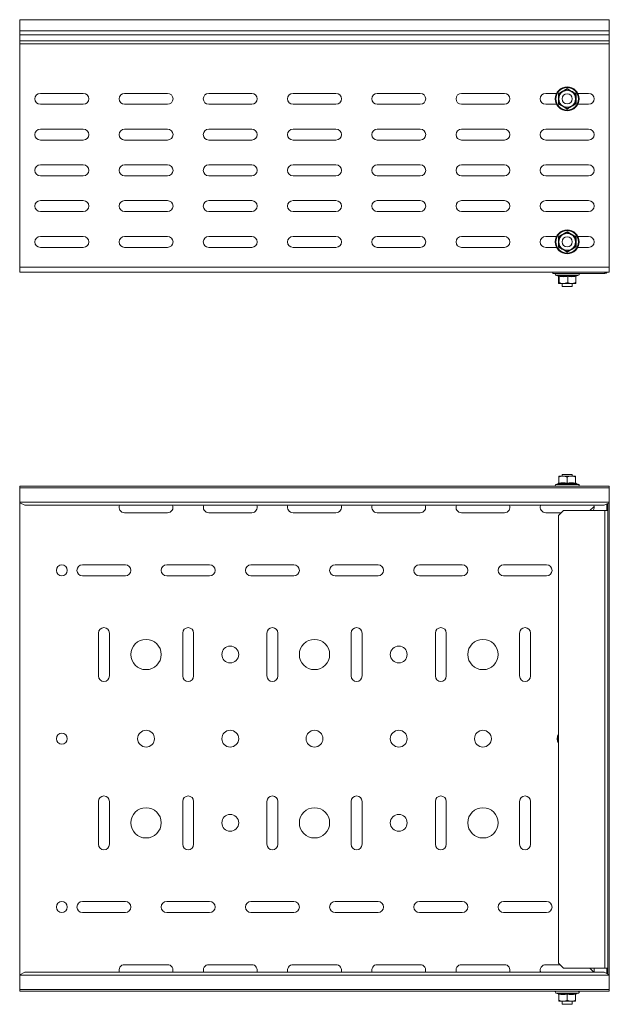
# Model space of a CAD drawing. Header units: millimetres. Extents: x -222 to 2166, y -665 to -42.
# Tile 8 of 8: x 1816 to 2166, y -627 to -42. Entities that reach past the tile are written whole.
import ezdxf

# ---------------------------------------------------------------- set-up
doc = ezdxf.new("R2010")
doc.units = ezdxf.units.MM

msp = doc.modelspace()

# ---------------------------------------------------------------- linework, layer by layer
at = {"color": 7, "linetype": 'Continuous', "lineweight": 15}
for p, q in [((2165.58, -41.9), (1815.58, -41.9)), ((1815.58, -48.52), (1815.58, -41.9)), ((2165.58, -48.52), (2165.58, -41.9)), ((1815.58, -50.9), (1815.58, -48.52)), ((1815.58, -54.48), (1815.58, -50.9)), ((2165.58, -50.9), (2165.58, -48.52)), ((2165.58, -54.48), (2165.58, -50.9)), ((1815.58, -56.21), (1815.58, -54.48)), ((1815.58, -188.9), (1815.58, -56.21)), ((2165.58, -56.21), (2165.58, -54.48)), ((2165.58, -188.9), (2165.58, -56.21)), ((1827.83, -85.65), (1853.33, -85.65)), ((1877.83, -85.65), (1903.33, -85.65)), ((1927.83, -85.65), (1953.33, -85.65)), ((1977.83, -85.65), (2003.33, -85.65)), ((2027.83, -85.65), (2053.33, -85.65)), ((2077.83, -85.65), (2103.33, -85.65)), ((2127.83, -85.65), (2134.27, -85.65)), ((2146.89, -85.65), (2153.33, -85.65)), ((1853.33, -92.15), (1827.83, -92.15)), ((1903.33, -92.15), (1877.83, -92.15)), ((1953.33, -92.15), (1927.83, -92.15)), ((2003.33, -92.15), (1977.83, -92.15)), ((2053.33, -92.15), (2027.83, -92.15)), ((2103.33, -92.15), (2077.83, -92.15)), ((2134.27, -92.15), (2127.83, -92.15)), ((2153.33, -92.15), (2146.89, -92.15)), ((1827.83, -106.9), (1853.33, -106.9)), ((1877.83, -106.9), (1903.33, -106.9)), ((1927.83, -106.9), (1953.33, -106.9)), ((1977.83, -106.9), (2003.33, -106.9)), ((2027.83, -106.9), (2053.33, -106.9)), ((2077.83, -106.9), (2103.33, -106.9)), ((2127.83, -106.9), (2153.33, -106.9)), ((1853.33, -113.4), (1827.83, -113.4)), ((1903.33, -113.4), (1877.83, -113.4)), ((1953.33, -113.4), (1927.83, -113.4)), ((2003.33, -113.4), (1977.83, -113.4)), ((2053.33, -113.4), (2027.83, -113.4)), ((2103.33, -113.4), (2077.83, -113.4)), ((2153.33, -113.4), (2127.83, -113.4)), ((1827.83, -128.15), (1853.33, -128.15)), ((1877.83, -128.15), (1903.33, -128.15)), ((1927.83, -128.15), (1953.33, -128.15)), ((1977.83, -128.15), (2003.33, -128.15)), ((2027.83, -128.15), (2053.33, -128.15)), ((2077.83, -128.15), (2103.33, -128.15)), ((2127.83, -128.15), (2153.33, -128.15)), ((1853.33, -134.65), (1827.83, -134.65)), ((1903.33, -134.65), (1877.83, -134.65)), ((1953.33, -134.65), (1927.83, -134.65)), ((2003.33, -134.65), (1977.83, -134.65)), ((2053.33, -134.65), (2027.83, -134.65)), ((2103.33, -134.65), (2077.83, -134.65)), ((2153.33, -134.65), (2127.83, -134.65)), ((1827.83, -149.4), (1853.33, -149.4)), ((1877.83, -149.4), (1903.33, -149.4)), ((1927.83, -149.4), (1953.33, -149.4)), ((1977.83, -149.4), (2003.33, -149.4)), ((2027.83, -149.4), (2053.33, -149.4)), ((2077.83, -149.4), (2103.33, -149.4)), ((2127.83, -149.4), (2153.33, -149.4)), ((1853.33, -155.9), (1827.83, -155.9)), ((1903.33, -155.9), (1877.83, -155.9)), ((1953.33, -155.9), (1927.83, -155.9)), ((2003.33, -155.9), (1977.83, -155.9)), ((2053.33, -155.9), (2027.83, -155.9)), ((2103.33, -155.9), (2077.83, -155.9)), ((2153.33, -155.9), (2127.83, -155.9)), ((1827.83, -170.65), (1853.33, -170.65)), ((1877.83, -170.65), (1903.33, -170.65)), ((1927.83, -170.65), (1953.33, -170.65)), ((1977.83, -170.65), (2003.33, -170.65)), ((2027.83, -170.65), (2053.33, -170.65)), ((2077.83, -170.65), (2103.33, -170.65)), ((2127.83, -170.65), (2134.27, -170.65)), ((2146.89, -170.65), (2153.33, -170.65)), ((1853.33, -177.15), (1827.83, -177.15)), ((1903.33, -177.15), (1877.83, -177.15)), ((1953.33, -177.15), (1927.83, -177.15)), ((2003.33, -177.15), (1977.83, -177.15)), ((2053.33, -177.15), (2027.83, -177.15)), ((2103.33, -177.15), (2077.83, -177.15)), ((2134.27, -177.15), (2127.83, -177.15)), ((2153.33, -177.15), (2146.89, -177.15)), ((1815.58, -191.9), (1815.58, -188.9)), ((2165.58, -191.9), (1815.58, -191.9)), ((2131.97, -191.9), (2131.97, -192.6)), ((2131.97, -192.6), (2163.02, -192.6)), ((2163.02, -191.9), (2163.02, -192.6)), ((2164.22, -192.1), (2164.02, -191.9)), ((2165.58, -191.9), (2165.58, -188.9)), ((2133.85, -193.7), (2135.31, -194.23)), ((2135.42, -194.32), (2135.42, -198)), ((2138.34, -198.6), (2135.59, -198.6)), ((2135.76, -194.32), (2135.76, -198)), ((2137.58, -198.6), (2137.58, -200.4)), ((2138.34, -198.6), (2143.33, -198.6)), ((2140.92, -194.32), (2140.92, -198)), ((2143.33, -198.6), (2145.57, -198.6)), ((2143.58, -200.4), (2143.58, -198.6)), ((2145.74, -194.32), (2145.74, -198)), ((2145.85, -194.23), (2147.31, -193.7)), ((2137.58, -200.4), (2142.13, -200.4)), ((2142.13, -200.4), (2143.58, -200.4)), ((2135.58, -313.03), (2138.08, -313.03)), ((2135.58, -317.31), (2135.58, -313.63)), ((2137.58, -312.04), (2137.58, -313.03)), ((2143.58, -312.04), (2137.58, -312.04)), ((2143.08, -313.03), (2138.08, -313.03)), ((2140.58, -317.31), (2140.58, -313.63)), ((2145.58, -313.03), (2143.08, -313.03)), ((2143.58, -313.03), (2143.58, -312.04)), ((2145.58, -317.31), (2145.58, -313.63)), ((2165.58, -319.03), (1815.58, -319.03)), ((1815.58, -320.03), (1815.58, -319.03)), ((2165.58, -320.03), (1815.58, -320.03)), ((1815.58, -328.5), (1815.58, -320.03)), ((2135.33, -317.39), (2133.85, -317.93)), ((2135.34, -317.43), (2135.34, -317.42)), ((2145.82, -317.43), (2145.82, -317.42)), ((2147.31, -317.93), (2145.83, -317.39)), ((2165.58, -320.03), (2165.58, -319.03)), ((2165.58, -328.5), (2165.58, -320.03)), ((1815.58, -328.83), (1815.58, -328.5)), ((1815.58, -328.83), (1818.58, -330.24)), ((1815.58, -328.83), (1815.58, -609.23)), ((2162.58, -330.24), (1818.58, -330.24)), ((2156.54, -331.02), (2154.08, -333.48)), ((2162.58, -330.24), (2165.58, -328.83)), ((2164.02, -333.48), (2164.02, -329.56)), ((2164.72, -333.48), (2164.72, -329.23)), ((2165.58, -328.83), (2165.58, -328.5)), ((2165.58, -328.83), (2165.58, -609.23)), ((1877.83, -334.78), (1903.33, -334.78)), ((1927.83, -334.78), (1953.33, -334.78)), ((1977.83, -334.78), (2003.33, -334.78)), ((2027.83, -334.78), (2053.33, -334.78)), ((2077.83, -334.78), (2103.33, -334.78)), ((2127.83, -334.78), (2137.03, -334.78)), ((2138.33, -333.48), (2135.33, -336.48)), ((2135.33, -602.39), (2135.33, -336.48)), ((2138.33, -333.48), (2163.02, -333.48)), ((2163.02, -333.48), (2164.72, -333.48)), ((2164.72, -333.48), (2164.72, -605.39)), ((1878.33, -365.78), (1852.83, -365.78)), ((1928.33, -365.78), (1902.83, -365.78)), ((1978.33, -365.78), (1952.83, -365.78)), ((2028.33, -365.78), (2002.83, -365.78)), ((2078.33, -365.78), (2052.83, -365.78)), ((2128.33, -365.78), (2102.83, -365.78)), ((1852.83, -372.28), (1878.33, -372.28)), ((1902.83, -372.28), (1928.33, -372.28)), ((1952.83, -372.28), (1978.33, -372.28)), ((2002.83, -372.28), (2028.33, -372.28)), ((2052.83, -372.28), (2078.33, -372.28)), ((2102.83, -372.28), (2128.33, -372.28)), ((1862.33, -406.28), (1862.33, -431.78)), ((1868.83, -431.78), (1868.83, -406.28)), ((1912.33, -406.28), (1912.33, -431.78)), ((1918.83, -431.78), (1918.83, -406.28)), ((1962.33, -406.28), (1962.33, -431.78)), ((1968.83, -431.78), (1968.83, -406.28)), ((2012.33, -406.28), (2012.33, -431.78)), ((2018.83, -431.78), (2018.83, -406.28)), ((2062.33, -406.28), (2062.33, -431.78)), ((2068.83, -431.78), (2068.83, -406.28)), ((2112.33, -406.28), (2112.33, -431.78)), ((2118.83, -431.78), (2118.83, -406.28)), ((1862.33, -506.28), (1862.33, -531.78)), ((1868.83, -531.78), (1868.83, -506.28)), ((1912.33, -506.28), (1912.33, -531.78)), ((1918.83, -531.78), (1918.83, -506.28)), ((1962.33, -506.28), (1962.33, -531.78)), ((1968.83, -531.78), (1968.83, -506.28)), ((2012.33, -506.28), (2012.33, -531.78)), ((2018.83, -531.78), (2018.83, -506.28)), ((2062.33, -506.28), (2062.33, -531.78)), ((2068.83, -531.78), (2068.83, -506.28)), ((2112.33, -506.28), (2112.33, -531.78)), ((2118.83, -531.78), (2118.83, -506.28)), ((1878.33, -565.78), (1852.83, -565.78)), ((1928.33, -565.78), (1902.83, -565.78)), ((1978.33, -565.78), (1952.83, -565.78)), ((2028.33, -565.78), (2002.83, -565.78)), ((2078.33, -565.78), (2052.83, -565.78)), ((2128.33, -565.78), (2102.83, -565.78)), ((1852.83, -572.28), (1878.33, -572.28)), ((1902.83, -572.28), (1928.33, -572.28)), ((1952.83, -572.28), (1978.33, -572.28)), ((2002.83, -572.28), (2028.33, -572.28)), ((2052.83, -572.28), (2078.33, -572.28)), ((2102.83, -572.28), (2128.33, -572.28)), ((2135.33, -602.39), (2138.33, -605.39)), ((1818.58, -607.82), (1815.58, -609.23)), ((2162.58, -607.82), (1818.58, -607.82)), ((1903.33, -603.28), (1877.83, -603.28)), ((1953.33, -603.28), (1927.83, -603.28)), ((2003.33, -603.28), (1977.83, -603.28)), ((2053.33, -603.28), (2027.83, -603.28)), ((2103.33, -603.28), (2077.83, -603.28)), ((2136.22, -603.28), (2127.83, -603.28)), ((2163.02, -605.39), (2138.33, -605.39)), ((2154.08, -605.39), (2156.37, -607.68)), ((2165.58, -609.23), (2162.58, -607.82)), ((2164.72, -605.39), (2163.02, -605.39)), ((2164.02, -608.5), (2164.02, -605.39)), ((2164.72, -608.82), (2164.72, -605.39)), ((1815.58, -609.56), (1815.58, -609.23)), ((1815.58, -618.03), (1815.58, -609.56)), ((2165.58, -609.56), (2165.58, -609.23)), ((2165.58, -618.03), (2165.58, -609.56)), ((1815.58, -618.03), (2165.58, -618.03)), ((1815.58, -619.03), (1815.58, -618.03)), ((2165.58, -619.03), (1815.58, -619.03)), ((2165.58, -619.03), (2165.58, -618.03)), ((2133.85, -620.13), (2135.33, -620.67)), ((2135.34, -620.63), (2135.34, -620.64)), ((2135.58, -620.75), (2135.58, -624.43)), ((2135.58, -625.03), (2138.08, -625.03)), ((2137.58, -625.03), (2137.58, -626.83)), ((2138.08, -625.03), (2143.08, -625.03)), ((2140.58, -620.75), (2140.58, -624.43)), ((2145.58, -625.03), (2143.08, -625.03)), ((2143.58, -626.83), (2143.58, -625.03)), ((2145.58, -620.75), (2145.58, -624.43)), ((2145.82, -620.63), (2145.82, -620.64)), ((2145.83, -620.67), (2147.31, -620.13)), ((2137.58, -626.83), (2143.58, -626.83))]:
    msp.add_line(p, q, dxfattribs=at)
at = {"color": 7, "linetype": 'Continuous', "lineweight": 0}
for p, q in [((2165.58, -48.52), (1815.58, -48.52)), ((2165.58, -50.9), (1815.58, -50.9)), ((2165.58, -54.48), (1815.58, -54.48)), ((2165.58, -56.21), (1815.58, -56.21)), ((2165.58, -188.9), (1815.58, -188.9)), ((2137.56, -193.7), (2133.85, -193.7)), ((2147.31, -193.7), (2137.56, -193.7)), ((2133.85, -317.93), (2147.31, -317.93)), ((2165.58, -328.5), (1815.58, -328.5)), ((2163.02, -333.48), (2163.02, -605.39)), ((2165.58, -609.56), (1815.58, -609.56)), ((2147.31, -620.13), (2133.85, -620.13))]:
    msp.add_line(p, q, dxfattribs=at)
at = {"color": 7, "linetype": 'Continuous', "lineweight": 15, "flags": 128}
msp.add_lwpolyline([(2164.22, -192.1), (2164.33, -191.98), (2164.39, -191.9)], dxfattribs=at)
at = {"color": 7, "linetype": 'Continuous', "lineweight": 15}
for centre, radius in [((2140.58, -88.9), 7.1), ((2140.58, -88.9), 3), ((2140.58, -173.9), 7.1), ((2140.58, -173.9), 3), ((1840.58, -369.03), 3.25), ((1890.58, -419.03), 9), ((1940.58, -419.03), 5), ((1990.58, -419.03), 9), ((2040.58, -419.03), 5), ((2090.58, -419.03), 9), ((1840.58, -469.03), 3.25), ((1890.58, -469.03), 5), ((1940.58, -469.03), 5), ((1990.58, -469.03), 5), ((2040.58, -469.03), 5), ((2090.58, -469.03), 5), ((1890.58, -519.03), 9), ((1940.58, -519.03), 5), ((1990.58, -519.03), 9), ((2040.58, -519.03), 5), ((2090.58, -519.03), 9), ((1840.58, -569.03), 3.25)]:
    msp.add_circle(centre, radius, dxfattribs=at)
at = {"color": 7, "linetype": 'Continuous', "lineweight": 0}
for centre in [(2140.58, -88.9), (2140.58, -173.9)]:
    msp.add_circle(centre, 6.73, dxfattribs=at)
at = {"color": 7, "linetype": 'Continuous', "lineweight": 15}
for centre, radius, start, end in [((1827.83, -88.9), 3.25, 90, 270), ((1853.33, -88.9), 3.25, 270, 90), ((1877.83, -88.9), 3.25, 90, 270), ((1903.33, -88.9), 3.25, 270, 90), ((1927.83, -88.9), 3.25, 90, 270), ((1953.33, -88.9), 3.25, 270, 90), ((1977.83, -88.9), 3.25, 90, 270), ((2003.33, -88.9), 3.25, 270, 90), ((2027.83, -88.9), 3.25, 90, 270), ((2053.33, -88.9), 3.25, 270, 90), ((2077.83, -88.9), 3.25, 90, 270), ((2103.33, -88.9), 3.25, 270, 90), ((2127.83, -88.9), 3.25, 90, 270), ((2140.58, -88.9), 5, 120, 180), ((2140.58, -88.9), 5, 60, 120), ((2140.58, -88.9), 5, 0, 60), ((2153.33, -88.9), 3.25, 270, 90), ((2140.58, -88.9), 5, 180, 240), ((2140.58, -88.9), 5, 240, 300), ((2140.58, -88.9), 5, 300, 0), ((1827.83, -110.15), 3.25, 90, 270), ((1853.33, -110.15), 3.25, 270, 90), ((1877.83, -110.15), 3.25, 90, 270), ((1903.33, -110.15), 3.25, 270, 90), ((1927.83, -110.15), 3.25, 90, 270), ((1953.33, -110.15), 3.25, 270, 90), ((1977.83, -110.15), 3.25, 90, 270), ((2003.33, -110.15), 3.25, 270, 90), ((2027.83, -110.15), 3.25, 90, 270), ((2053.33, -110.15), 3.25, 270, 90), ((2077.83, -110.15), 3.25, 90, 270), ((2103.33, -110.15), 3.25, 270, 90), ((2127.83, -110.15), 3.25, 90, 270), ((2153.33, -110.15), 3.25, 270, 90), ((1827.83, -131.4), 3.25, 90, 270), ((1853.33, -131.4), 3.25, 270, 90), ((1877.83, -131.4), 3.25, 90, 270), ((1903.33, -131.4), 3.25, 270, 90), ((1927.83, -131.4), 3.25, 90, 270), ((1953.33, -131.4), 3.25, 270, 90), ((1977.83, -131.4), 3.25, 90, 270), ((2003.33, -131.4), 3.25, 270, 90), ((2027.83, -131.4), 3.25, 90, 270), ((2053.33, -131.4), 3.25, 270, 90), ((2077.83, -131.4), 3.25, 90, 270), ((2103.33, -131.4), 3.25, 270, 90), ((2127.83, -131.4), 3.25, 90, 270), ((2153.33, -131.4), 3.25, 270, 90), ((1827.83, -152.65), 3.25, 90, 270), ((1853.33, -152.65), 3.25, 270, 90), ((1877.83, -152.65), 3.25, 90, 270), ((1903.33, -152.65), 3.25, 270, 90), ((1927.83, -152.65), 3.25, 90, 270), ((1953.33, -152.65), 3.25, 270, 90), ((1977.83, -152.65), 3.25, 90, 270), ((2003.33, -152.65), 3.25, 270, 90), ((2027.83, -152.65), 3.25, 90, 270), ((2053.33, -152.65), 3.25, 270, 90), ((2077.83, -152.65), 3.25, 90, 270), ((2103.33, -152.65), 3.25, 270, 90), ((2127.83, -152.65), 3.25, 90, 270), ((2153.33, -152.65), 3.25, 270, 90), ((2140.58, -173.9), 5, 120, 180), ((2140.58, -173.9), 5, 60, 120), ((2140.58, -173.9), 5, 0, 60), ((1827.83, -173.9), 3.25, 90, 270), ((1853.33, -173.9), 3.25, 270, 90), ((1877.83, -173.9), 3.25, 90, 270), ((1903.33, -173.9), 3.25, 270, 90), ((1927.83, -173.9), 3.25, 90, 270), ((1953.33, -173.9), 3.25, 270, 90), ((1977.83, -173.9), 3.25, 90, 270), ((2003.33, -173.9), 3.25, 270, 90), ((2027.83, -173.9), 3.25, 90, 270), ((2053.33, -173.9), 3.25, 270, 90), ((2077.83, -173.9), 3.25, 90, 270), ((2103.33, -173.9), 3.25, 270, 90), ((2127.83, -173.9), 3.25, 90, 270), ((2140.58, -173.9), 5, 180, 240), ((2140.58, -173.9), 5, 300, 0), ((2153.33, -173.9), 3.25, 270, 90), ((2140.58, -173.9), 5, 240, 300), ((2134.05, -193.17), 0.567, 90, 250), ((2147.11, -193.17), 0.567, 290, 90), ((2134.05, -318.46), 0.567, 110, 270), ((2135.22, -317.05), 0.36, 288.07164, 352.85518), ((2145.94, -317.05), 0.36, 187.17654, 252.33365), ((2147.11, -318.46), 0.567, 270, 70), ((1877.83, -331.53), 3.25, 156.64793, 270), ((1903.33, -331.53), 3.25, 270, 23.35207), ((1927.83, -331.53), 3.25, 156.64793, 270), ((1953.33, -331.53), 3.25, 270, 23.35207), ((1977.83, -331.53), 3.25, 156.64793, 270), ((2003.33, -331.53), 3.25, 270, 23.35207), ((2027.83, -331.53), 3.25, 156.64793, 270), ((2053.33, -331.53), 3.25, 270, 23.35207), ((2077.83, -331.53), 3.25, 156.64793, 270), ((2103.33, -331.53), 3.25, 270, 23.35207), ((2127.83, -331.53), 3.25, 156.64793, 270), ((2153.33, -331.53), 3.25, 323.12377, 23.35207), ((1852.83, -369.03), 3.25, 90, 270), ((1878.33, -369.03), 3.25, 270, 90), ((1902.83, -369.03), 3.25, 90, 270), ((1928.33, -369.03), 3.25, 270, 90), ((1952.83, -369.03), 3.25, 90, 270), ((1978.33, -369.03), 3.25, 270, 90), ((2002.83, -369.03), 3.25, 90, 270), ((2028.33, -369.03), 3.25, 270, 90), ((2052.83, -369.03), 3.25, 90, 270), ((2078.33, -369.03), 3.25, 270, 90), ((2102.83, -369.03), 3.25, 90, 270), ((2128.33, -369.03), 3.25, 270, 90), ((1865.58, -406.28), 3.25, 0, 180), ((1915.58, -406.28), 3.25, 0, 180), ((1965.58, -406.28), 3.25, 0, 180), ((2015.58, -406.28), 3.25, 0, 180), ((2065.58, -406.28), 3.25, 0, 180), ((2115.58, -406.28), 3.25, 0, 180), ((1865.58, -431.78), 3.25, 180, 0), ((1915.58, -431.78), 3.25, 180, 0), ((1965.58, -431.78), 3.25, 180, 0), ((2015.58, -431.78), 3.25, 180, 0), ((2065.58, -431.78), 3.25, 180, 0), ((2115.58, -431.78), 3.25, 180, 0), ((2140.58, -469.03), 6, 151.04498, 208.95502), ((1865.58, -506.28), 3.25, 0, 180), ((1915.58, -506.28), 3.25, 0, 180), ((1965.58, -506.28), 3.25, 0, 180), ((2015.58, -506.28), 3.25, 0, 180), ((2065.58, -506.28), 3.25, 0, 180), ((2115.58, -506.28), 3.25, 0, 180), ((1865.58, -531.78), 3.25, 180, 0), ((1915.58, -531.78), 3.25, 180, 0), ((1965.58, -531.78), 3.25, 180, 0), ((2015.58, -531.78), 3.25, 180, 0), ((2065.58, -531.78), 3.25, 180, 0), ((2115.58, -531.78), 3.25, 180, 0), ((1852.83, -569.03), 3.25, 90, 270), ((1878.33, -569.03), 3.25, 270, 90), ((1902.83, -569.03), 3.25, 90, 270), ((1928.33, -569.03), 3.25, 270, 90), ((1952.83, -569.03), 3.25, 90, 270), ((1978.33, -569.03), 3.25, 270, 90), ((2002.83, -569.03), 3.25, 90, 270), ((2028.33, -569.03), 3.25, 270, 90), ((2052.83, -569.03), 3.25, 90, 270), ((2078.33, -569.03), 3.25, 270, 90), ((2102.83, -569.03), 3.25, 90, 270), ((2128.33, -569.03), 3.25, 270, 90), ((1877.83, -606.53), 3.25, 90, 203.35207), ((1903.33, -606.53), 3.25, 336.64793, 90), ((1927.83, -606.53), 3.25, 90, 203.35207), ((1953.33, -606.53), 3.25, 336.64793, 90), ((1977.83, -606.53), 3.25, 90, 203.35207), ((2003.33, -606.53), 3.25, 336.64793, 90), ((2027.83, -606.53), 3.25, 90, 203.35207), ((2053.33, -606.53), 3.25, 336.64793, 90), ((2077.83, -606.53), 3.25, 90, 203.35207), ((2103.33, -606.53), 3.25, 336.64793, 90), ((2127.83, -606.53), 3.25, 90, 203.35207), ((2153.33, -606.53), 3.25, 336.64793, 20.52896), ((2134.05, -619.6), 0.567, 90, 250), ((2147.11, -619.6), 0.567, 290, 90), ((2135.22, -621.01), 0.36, 7.16904, 72.33042), ((2145.94, -621.01), 0.36, 108.07164, 172.85518)]:
    msp.add_arc(centre, radius, start, end, dxfattribs=at)
at = {"color": 7, "linetype": 'Continuous', "lineweight": 0}
msp.add_arc((2140.58, -469.03), 5.77, 155.45225, 204.54775, dxfattribs=at)
for points, knots in [([(2135.33, -85.87), (2135.53, -85.75), (2136.56, -85.17), (2138.34, -84.15), (2139.87, -83.25), (2140.58, -82.84)], [0, 0, 0, 0, 0.1180838, 0.5922571, 1, 1, 1, 1]), ([(2135.33, -91.93), (2135.33, -91.7), (2135.34, -90.51), (2135.35, -88.47), (2135.33, -86.69), (2135.33, -85.87)], [0, 0, 0, 0, 0.118083, 0.592258, 1, 1, 1, 1]), ([(2140.58, -82.84), (2140.78, -82.96), (2141.8, -83.56), (2143.57, -84.59), (2145.12, -85.46), (2145.83, -85.87)], [0, 0, 0, 0, 0.118083, 0.592257, 1, 1, 1, 1]), ([(2145.83, -85.87), (2145.83, -86.11), (2145.82, -87.29), (2145.81, -89.34), (2145.83, -91.11), (2145.83, -91.93)], [0, 0, 0, 0, 0.118083, 0.592258, 1, 1, 1, 1]), ([(2140.58, -94.97), (2140.38, -94.85), (2139.35, -94.25), (2137.59, -93.21), (2136.04, -92.34), (2135.33, -91.93)], [0, 0, 0, 0, 0.118083, 0.592257, 1, 1, 1, 1]), ([(2145.83, -91.93), (2145.63, -92.05), (2144.59, -92.64), (2142.82, -93.65), (2141.29, -94.55), (2140.58, -94.97)], [0, 0, 0, 0, 0.1180838, 0.5922571, 1, 1, 1, 1]), ([(2135.33, -170.87), (2135.53, -170.75), (2136.56, -170.17), (2138.34, -169.15), (2139.87, -168.25), (2140.58, -167.84)], [0, 0, 0, 0, 0.118084, 0.592257, 1, 1, 1, 1]), ([(2140.58, -167.84), (2140.78, -167.96), (2141.8, -168.56), (2143.57, -169.59), (2145.12, -170.46), (2145.83, -170.87)], [0, 0, 0, 0, 0.118083, 0.592256, 1, 1, 1, 1]), ([(2135.33, -176.93), (2135.33, -176.7), (2135.34, -175.51), (2135.35, -173.47), (2135.33, -171.69), (2135.33, -170.87)], [0, 0, 0, 0, 0.1180832, 0.5922585, 1, 1, 1, 1]), ([(2145.83, -170.87), (2145.83, -171.11), (2145.82, -172.29), (2145.81, -174.34), (2145.83, -176.11), (2145.83, -176.93)], [0, 0, 0, 0, 0.1180832, 0.5922585, 1, 1, 1, 1]), ([(2140.58, -179.97), (2140.38, -179.85), (2139.35, -179.25), (2137.59, -178.21), (2136.04, -177.34), (2135.33, -176.93)], [0, 0, 0, 0, 0.1180834, 0.5922565, 1, 1, 1, 1]), ([(2145.83, -176.93), (2145.63, -177.05), (2144.59, -177.64), (2142.82, -178.65), (2141.29, -179.55), (2140.58, -179.97)], [0, 0, 0, 0, 0.118084, 0.592257, 1, 1, 1, 1]), ([(2135.33, -194.18), (2135.35, -194.21), (2135.42, -194.3), (2135.47, -194.09), (2135.51, -193.94)], [0, 0, 0, 0, 0.259563, 1, 1, 1, 1]), ([(2135.76, -194.32), (2135.7, -194.45), (2135.59, -194.71), (2135.48, -194.45), (2135.42, -194.32)], [0, 0, 0, 0, 0.492148, 1, 1, 1, 1]), ([(2135.51, -193.94), (2135.72, -193.98), (2136.79, -194.19), (2138.62, -194.34), (2140.2, -194.07), (2140.94, -193.94)], [0, 0, 0, 0, 0.1180845, 0.5922625, 1, 1, 1, 1]), ([(2140.92, -194.32), (2140.07, -194.45), (2138.35, -194.71), (2136.63, -194.45), (2135.76, -194.32)], [0, 0, 0, 0, 0.492154, 1, 1, 1, 1]), ([(2145.74, -194.32), (2144.95, -194.45), (2143.34, -194.71), (2141.73, -194.45), (2140.92, -194.32)], [0, 0, 0, 0, 0.492144, 1, 1, 1, 1]), ([(2140.94, -193.94), (2141.13, -193.98), (2142.12, -194.19), (2143.82, -194.34), (2145.31, -194.07), (2146, -193.94)], [0, 0, 0, 0, 0.1180893, 0.5922613, 1, 1, 1, 1]), ([(2146, -193.94), (2145.99, -193.99), (2145.92, -194.15), (2145.87, -194.17), (2145.83, -194.18)], [0, 0, 0, 0, 0.262803, 1, 1, 1, 1]), ([(2140.58, -317.69), (2140.38, -317.65), (2139.35, -317.44), (2137.59, -317.29), (2136.04, -317.56), (2135.33, -317.69)], [0, 0, 0, 0, 0.118083, 0.592257, 1, 1, 1, 1]), ([(2135.33, -317.69), (2135.33, -317.65), (2135.34, -317.47), (2135.34, -317.45), (2135.34, -317.43)], [0, 0, 0, 0, 0.236148, 1, 1, 1, 1]), ([(2135.58, -317.31), (2136.4, -317.18), (2138.07, -316.92), (2139.73, -317.18), (2140.58, -317.31)], [0, 0, 0, 0, 0.49215, 1, 1, 1, 1]), ([(2140.58, -317.31), (2141.4, -317.18), (2143.07, -316.92), (2144.73, -317.18), (2145.58, -317.31)], [0, 0, 0, 0, 0.49215, 1, 1, 1, 1]), ([(2145.83, -317.69), (2145.63, -317.65), (2144.59, -317.44), (2142.82, -317.29), (2141.29, -317.56), (2140.58, -317.69)], [0, 0, 0, 0, 0.1180838, 0.5922571, 1, 1, 1, 1]), ([(2145.82, -317.42), (2145.82, -317.41), (2145.81, -317.34), (2145.82, -317.53), (2145.83, -317.69)], [0, 0, 0, 0, 0.119407, 1, 1, 1, 1]), ([(2135.34, -620.64), (2135.34, -620.65), (2135.34, -620.71), (2135.33, -620.53), (2135.33, -620.37)], [0, 0, 0, 0, 0.119407, 1, 1, 1, 1]), ([(2135.33, -620.37), (2135.53, -620.41), (2136.56, -620.62), (2138.34, -620.77), (2139.87, -620.5), (2140.58, -620.37)], [0, 0, 0, 0, 0.1180838, 0.5922571, 1, 1, 1, 1]), ([(2140.58, -620.75), (2139.76, -620.88), (2138.09, -621.14), (2136.43, -620.88), (2135.58, -620.75)], [0, 0, 0, 0, 0.49215, 1, 1, 1, 1]), ([(2140.58, -620.37), (2140.78, -620.41), (2141.8, -620.62), (2143.57, -620.77), (2145.12, -620.5), (2145.83, -620.37)], [0, 0, 0, 0, 0.118083, 0.592257, 1, 1, 1, 1]), ([(2145.58, -620.75), (2144.76, -620.88), (2143.09, -621.14), (2141.43, -620.88), (2140.58, -620.75)], [0, 0, 0, 0, 0.49215, 1, 1, 1, 1]), ([(2145.83, -620.37), (2145.83, -620.41), (2145.82, -620.59), (2145.82, -620.61), (2145.82, -620.63)], [0, 0, 0, 0, 0.236148, 1, 1, 1, 1])]:
    msp.add_open_spline(points, degree=3, knots=knots, dxfattribs=at)
at = {"color": 7, "linetype": 'Continuous', "lineweight": 15}
for points, knots in [([(2135.33, -85.87), (2135.33, -85.87), (2135.36, -85.89), (2135.43, -85.93), (2135.51, -85.98), (2135.57, -86.01), (2135.58, -86.01), (2135.58, -86.02)], [0, 0, 0, 0, 0.007871, 0.267532, 0.528595, 0.763809, 1, 1, 1, 1]), ([(2135.58, -86.02), (2136.32, -85.59), (2137.14, -85.12), (2137.99, -84.62), (2138.08, -84.57)], [0, 0, 0, 0, 0.896036, 1, 1, 1, 1]), ([(2135.58, -88.9), (2135.58, -88.76), (2135.58, -87.8), (2135.58, -86.83), (2135.58, -86.05), (2135.58, -86.02)], [0, 0, 0, 0, 0.148487, 0.965574, 1, 1, 1, 1]), ([(2138.08, -84.57), (2138.76, -84.18), (2139.62, -83.68), (2140.42, -83.22), (2140.58, -83.13)], [0, 0, 0, 0, 0.801466, 1, 1, 1, 1]), ([(2140.58, -82.84), (2140.58, -82.84), (2140.58, -82.88), (2140.58, -82.96), (2140.58, -83.05), (2140.58, -83.12), (2140.58, -83.12), (2140.58, -83.13)], [0, 0, 0, 0, 0.007918, 0.267534, 0.528621, 0.76382, 1, 1, 1, 1]), ([(2140.58, -83.13), (2141.32, -83.55), (2142.14, -84.03), (2142.99, -84.52), (2143.08, -84.57)], [0, 0, 0, 0, 0.896036, 1, 1, 1, 1]), ([(2143.08, -84.57), (2143.76, -84.97), (2144.62, -85.46), (2145.42, -85.92), (2145.58, -86.02)], [0, 0, 0, 0, 0.801465, 1, 1, 1, 1]), ([(2145.58, -86.02), (2145.58, -86.01), (2145.59, -86.01), (2145.65, -85.98), (2145.73, -85.93), (2145.79, -85.89), (2145.83, -85.87), (2145.83, -85.87)], [0, 0, 0, 0, 0.236158, 0.471358, 0.732478, 0.992033, 1, 1, 1, 1]), ([(2145.58, -88.9), (2145.58, -88.76), (2145.58, -87.8), (2145.58, -86.83), (2145.58, -86.05), (2145.58, -86.02)], [0, 0, 0, 0, 0.148487, 0.965574, 1, 1, 1, 1]), ([(2135.33, -91.93), (2135.33, -91.93), (2135.36, -91.91), (2135.43, -91.87), (2135.51, -91.83), (2135.57, -91.8), (2135.58, -91.79), (2135.58, -91.79)], [0, 0, 0, 0, 0.007871, 0.267532, 0.528595, 0.763809, 1, 1, 1, 1]), ([(2135.58, -91.79), (2135.58, -91.55), (2135.58, -90.62), (2135.58, -89.63), (2135.58, -88.9)], [0, 0, 0, 0, 0.263254, 1, 1, 1, 1]), ([(2138.08, -93.23), (2137.39, -92.84), (2136.54, -92.34), (2135.74, -91.88), (2135.58, -91.79)], [0, 0, 0, 0, 0.801465, 1, 1, 1, 1]), ([(2140.58, -94.68), (2139.84, -94.25), (2139.02, -93.78), (2138.17, -93.28), (2138.08, -93.23)], [0, 0, 0, 0, 0.896036, 1, 1, 1, 1]), ([(2143.08, -93.23), (2142.39, -93.63), (2141.54, -94.12), (2140.74, -94.58), (2140.58, -94.68)], [0, 0, 0, 0, 0.801466, 1, 1, 1, 1]), ([(2145.58, -91.79), (2144.84, -92.21), (2144.02, -92.69), (2143.17, -93.18), (2143.08, -93.23)], [0, 0, 0, 0, 0.896036, 1, 1, 1, 1]), ([(2145.58, -91.79), (2145.58, -91.55), (2145.58, -90.62), (2145.58, -89.63), (2145.58, -88.9)], [0, 0, 0, 0, 0.263254, 1, 1, 1, 1]), ([(2145.58, -91.79), (2145.58, -91.79), (2145.59, -91.8), (2145.65, -91.83), (2145.73, -91.87), (2145.79, -91.91), (2145.83, -91.93), (2145.83, -91.93)], [0, 0, 0, 0, 0.236158, 0.471358, 0.732478, 0.992033, 1, 1, 1, 1]), ([(2140.58, -94.68), (2140.58, -94.68), (2140.58, -94.69), (2140.58, -94.75), (2140.58, -94.84), (2140.58, -94.92), (2140.58, -94.97), (2140.58, -94.97)], [0, 0, 0, 0, 0.23618, 0.471379, 0.732466, 0.992096, 1, 1, 1, 1]), ([(2135.58, -171.02), (2136.32, -170.59), (2137.14, -170.12), (2137.99, -169.62), (2138.08, -169.57)], [0, 0, 0, 0, 0.896036, 1, 1, 1, 1]), ([(2138.08, -169.57), (2138.76, -169.18), (2139.62, -168.68), (2140.42, -168.22), (2140.58, -168.13)], [0, 0, 0, 0, 0.801466, 1, 1, 1, 1]), ([(2140.58, -167.84), (2140.58, -167.84), (2140.58, -167.88), (2140.58, -167.96), (2140.58, -168.05), (2140.58, -168.12), (2140.58, -168.12), (2140.58, -168.13)], [0, 0, 0, 0, 0.007907, 0.267535, 0.528616, 0.763821, 1, 1, 1, 1]), ([(2140.58, -168.13), (2141.32, -168.55), (2142.14, -169.03), (2142.99, -169.52), (2143.08, -169.57)], [0, 0, 0, 0, 0.8960355, 1, 1, 1, 1]), ([(2143.08, -169.57), (2143.76, -169.97), (2144.62, -170.46), (2145.42, -170.92), (2145.58, -171.02)], [0, 0, 0, 0, 0.8014654, 1, 1, 1, 1]), ([(2135.33, -170.87), (2135.33, -170.87), (2135.36, -170.89), (2135.43, -170.93), (2135.51, -170.98), (2135.57, -171.01), (2135.58, -171.01), (2135.58, -171.02)], [0, 0, 0, 0, 0.007872, 0.267532, 0.528597, 0.763809, 1, 1, 1, 1]), ([(2135.58, -173.9), (2135.58, -173.76), (2135.58, -172.8), (2135.58, -171.83), (2135.58, -171.05), (2135.58, -171.02)], [0, 0, 0, 0, 0.148486, 0.965572, 1, 1, 1, 1]), ([(2135.58, -176.79), (2135.58, -176.55), (2135.58, -175.62), (2135.58, -174.63), (2135.58, -173.9)], [0, 0, 0, 0, 0.263253, 1, 1, 1, 1]), ([(2145.58, -171.02), (2145.58, -171.01), (2145.59, -171.01), (2145.65, -170.98), (2145.73, -170.93), (2145.79, -170.89), (2145.83, -170.87), (2145.83, -170.87)], [0, 0, 0, 0, 0.236158, 0.471356, 0.732478, 0.992032, 1, 1, 1, 1]), ([(2145.58, -173.9), (2145.58, -173.76), (2145.58, -172.8), (2145.58, -171.83), (2145.58, -171.05), (2145.58, -171.02)], [0, 0, 0, 0, 0.148486, 0.965572, 1, 1, 1, 1]), ([(2145.58, -176.79), (2145.58, -176.55), (2145.58, -175.62), (2145.58, -174.63), (2145.58, -173.9)], [0, 0, 0, 0, 0.263253, 1, 1, 1, 1]), ([(2135.33, -176.93), (2135.33, -176.93), (2135.36, -176.91), (2135.43, -176.87), (2135.51, -176.83), (2135.57, -176.8), (2135.58, -176.79), (2135.58, -176.79)], [0, 0, 0, 0, 0.007872, 0.267533, 0.528597, 0.763809, 1, 1, 1, 1]), ([(2138.08, -178.23), (2137.39, -177.84), (2136.54, -177.34), (2135.74, -176.88), (2135.58, -176.79)], [0, 0, 0, 0, 0.8014656, 1, 1, 1, 1]), ([(2140.58, -179.68), (2139.84, -179.25), (2139.02, -178.78), (2138.17, -178.28), (2138.08, -178.23)], [0, 0, 0, 0, 0.896036, 1, 1, 1, 1]), ([(2143.08, -178.23), (2142.39, -178.63), (2141.54, -179.12), (2140.74, -179.58), (2140.58, -179.68)], [0, 0, 0, 0, 0.801466, 1, 1, 1, 1]), ([(2140.58, -179.68), (2140.58, -179.68), (2140.58, -179.69), (2140.58, -179.75), (2140.58, -179.84), (2140.58, -179.92), (2140.58, -179.97), (2140.58, -179.97)], [0, 0, 0, 0, 0.236179, 0.471383, 0.732464, 0.992092, 1, 1, 1, 1]), ([(2145.58, -176.79), (2144.84, -177.21), (2144.02, -177.69), (2143.17, -178.18), (2143.08, -178.23)], [0, 0, 0, 0, 0.896036, 1, 1, 1, 1]), ([(2145.58, -176.79), (2145.58, -176.79), (2145.59, -176.8), (2145.65, -176.83), (2145.73, -176.87), (2145.79, -176.91), (2145.83, -176.93), (2145.83, -176.93)], [0, 0, 0, 0, 0.236158, 0.471356, 0.732478, 0.992032, 1, 1, 1, 1]), ([(2163.02, -192.6), (2163.24, -192.58), (2163.69, -192.53), (2164.05, -192.25), (2164.22, -192.1)], [0, 0, 0, 0, 0.499989, 1, 1, 1, 1]), ([(2135.3, -194.26), (2135.35, -194.27), (2135.46, -194.3), (2135.45, -194.31), (2135.44, -194.31)], [0, 0, 0, 0, 0.409058, 1, 1, 1, 1]), ([(2135.42, -198), (2135.47, -198.28), (2135.52, -198.59), (2135.58, -198.6), (2135.59, -198.6)], [0, 0, 0, 0, 0.896037, 1, 1, 1, 1]), ([(2135.76, -194.32), (2135.75, -194.28), (2135.75, -194.2), (2135.69, -194.09), (2135.62, -194), (2135.55, -193.96), (2135.51, -193.94), (2135.51, -193.94)], [0, 0, 0, 0, 0.236181, 0.471377, 0.732415, 0.992035, 1, 1, 1, 1]), ([(2135.59, -198.6), (2135.63, -198.52), (2135.69, -198.42), (2135.75, -198.07), (2135.76, -198)], [0, 0, 0, 0, 0.801462, 1, 1, 1, 1]), ([(2138.34, -198.6), (2138.21, -198.6), (2137.36, -198.58), (2136.49, -198.32), (2135.79, -198.01), (2135.76, -198)], [0, 0, 0, 0, 0.14849, 0.965584, 1, 1, 1, 1]), ([(2140.92, -198), (2140.7, -198.09), (2139.87, -198.44), (2138.99, -198.53), (2138.34, -198.6)], [0, 0, 0, 0, 0.263256, 1, 1, 1, 1]), ([(2140.92, -194.32), (2140.92, -194.28), (2140.92, -194.2), (2140.92, -194.09), (2140.93, -194), (2140.93, -193.96), (2140.94, -193.94), (2140.94, -193.94)], [0, 0, 0, 0, 0.236184, 0.4714, 0.732466, 0.992089, 1, 1, 1, 1]), ([(2140.92, -198), (2141.63, -198.28), (2142.42, -198.59), (2143.24, -198.6), (2143.33, -198.6)], [0, 0, 0, 0, 0.896035, 1, 1, 1, 1]), ([(2143.33, -198.6), (2143.99, -198.52), (2144.82, -198.42), (2145.59, -198.07), (2145.74, -198)], [0, 0, 0, 0, 0.801463, 1, 1, 1, 1]), ([(2145.74, -198), (2145.69, -198.28), (2145.63, -198.59), (2145.58, -198.6), (2145.57, -198.6)], [0, 0, 0, 0, 0.896037, 1, 1, 1, 1]), ([(2145.74, -194.32), (2145.74, -194.28), (2145.75, -194.2), (2145.81, -194.09), (2145.89, -194), (2145.96, -193.96), (2146, -193.94), (2146, -193.94)], [0, 0, 0, 0, 0.236188, 0.471357, 0.732453, 0.992099, 1, 1, 1, 1]), ([(2138.08, -313.03), (2137.39, -313.11), (2136.54, -313.21), (2135.74, -313.56), (2135.58, -313.63)], [0, 0, 0, 0, 0.801464, 1, 1, 1, 1]), ([(2135.58, -313.03), (2135.58, -313.03), (2135.58, -313.05), (2135.58, -313.32), (2135.58, -313.62), (2135.58, -313.63)], [0, 0, 0, 0, 0.148487, 0.965572, 1, 1, 1, 1]), ([(2140.58, -313.63), (2139.84, -313.35), (2139.02, -313.04), (2138.17, -313.03), (2138.08, -313.03)], [0, 0, 0, 0, 0.896035, 1, 1, 1, 1]), ([(2143.08, -313.03), (2142.39, -313.11), (2141.54, -313.21), (2140.74, -313.56), (2140.58, -313.63)], [0, 0, 0, 0, 0.8014647, 1, 1, 1, 1]), ([(2145.58, -313.63), (2144.84, -313.35), (2144.02, -313.04), (2143.17, -313.03), (2143.08, -313.03)], [0, 0, 0, 0, 0.8960356, 1, 1, 1, 1]), ([(2145.58, -313.03), (2145.58, -313.03), (2145.58, -313.05), (2145.58, -313.32), (2145.58, -313.62), (2145.58, -313.63)], [0, 0, 0, 0, 0.148487, 0.965572, 1, 1, 1, 1]), ([(2135.58, -317.31), (2135.58, -317.35), (2135.57, -317.43), (2135.51, -317.54), (2135.43, -317.63), (2135.36, -317.67), (2135.33, -317.69), (2135.33, -317.69)], [0, 0, 0, 0, 0.236189, 0.471428, 0.732469, 0.992129, 1, 1, 1, 1]), ([(2140.58, -317.69), (2140.58, -317.69), (2140.58, -317.67), (2140.58, -317.63), (2140.58, -317.54), (2140.58, -317.43), (2140.58, -317.35), (2140.58, -317.31)], [0, 0, 0, 0, 0.007918, 0.267533, 0.528598, 0.763821, 1, 1, 1, 1]), ([(2145.83, -317.69), (2145.83, -317.69), (2145.79, -317.67), (2145.73, -317.63), (2145.65, -317.54), (2145.59, -317.43), (2145.58, -317.35), (2145.58, -317.31)], [0, 0, 0, 0, 0.007967, 0.26752, 0.528619, 0.763843, 1, 1, 1, 1]), ([(2135.33, -620.37), (2135.33, -620.37), (2135.36, -620.39), (2135.43, -620.43), (2135.51, -620.52), (2135.57, -620.63), (2135.58, -620.71), (2135.58, -620.75)], [0, 0, 0, 0, 0.007871, 0.267532, 0.528595, 0.763809, 1, 1, 1, 1]), ([(2135.58, -624.43), (2136.32, -624.71), (2137.14, -625.01), (2137.99, -625.03), (2138.08, -625.03)], [0, 0, 0, 0, 0.896036, 1, 1, 1, 1]), ([(2135.58, -625.03), (2135.58, -625.03), (2135.58, -625.01), (2135.58, -624.74), (2135.58, -624.44), (2135.58, -624.43)], [0, 0, 0, 0, 0.148487, 0.965574, 1, 1, 1, 1]), ([(2138.08, -625.03), (2138.76, -624.95), (2139.62, -624.85), (2140.42, -624.5), (2140.58, -624.43)], [0, 0, 0, 0, 0.801466, 1, 1, 1, 1]), ([(2140.58, -620.37), (2140.58, -620.37), (2140.58, -620.39), (2140.58, -620.43), (2140.58, -620.52), (2140.58, -620.63), (2140.58, -620.71), (2140.58, -620.75)], [0, 0, 0, 0, 0.007918, 0.267534, 0.528621, 0.76382, 1, 1, 1, 1]), ([(2140.58, -624.43), (2141.32, -624.71), (2142.14, -625.01), (2142.99, -625.03), (2143.08, -625.03)], [0, 0, 0, 0, 0.896036, 1, 1, 1, 1]), ([(2143.08, -625.03), (2143.76, -624.95), (2144.62, -624.85), (2145.42, -624.5), (2145.58, -624.43)], [0, 0, 0, 0, 0.801465, 1, 1, 1, 1]), ([(2145.58, -620.75), (2145.58, -620.71), (2145.59, -620.63), (2145.65, -620.52), (2145.73, -620.43), (2145.79, -620.39), (2145.83, -620.37), (2145.83, -620.37)], [0, 0, 0, 0, 0.236158, 0.471358, 0.732478, 0.992033, 1, 1, 1, 1]), ([(2145.58, -625.03), (2145.58, -625.03), (2145.58, -625.01), (2145.58, -624.74), (2145.58, -624.44), (2145.58, -624.43)], [0, 0, 0, 0, 0.148487, 0.965574, 1, 1, 1, 1])]:
    msp.add_open_spline(points, degree=3, knots=knots, dxfattribs=at)

doc.saveas('drawing.dxf')
